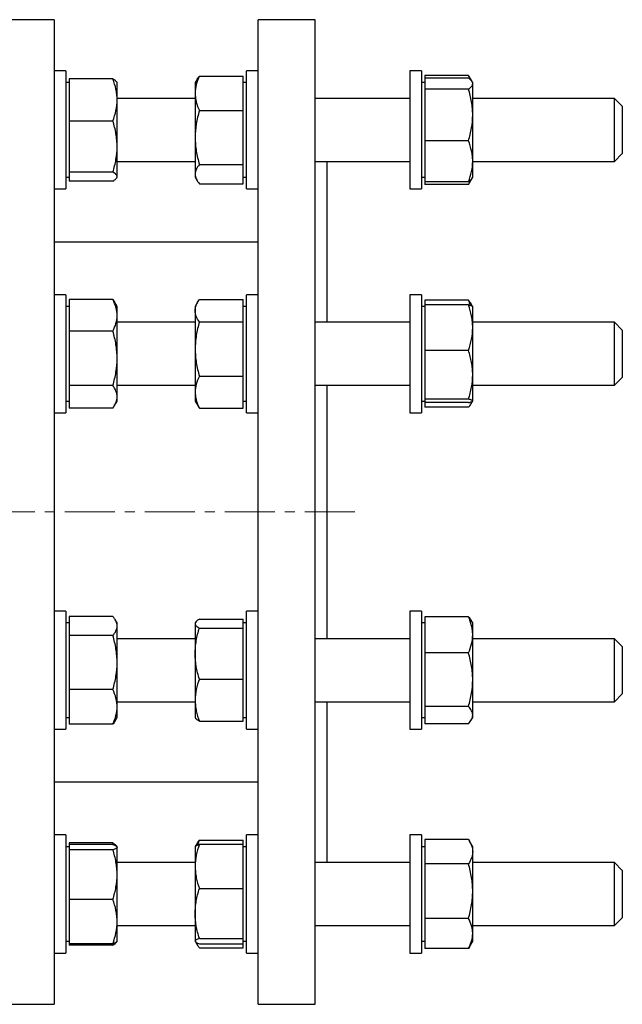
# Model space of a CAD drawing. Header units: millimetres. Extents: x 51 to 760, y 48 to 754.
# Tile 5 of 5: x 607 to 760, y 496 to 746. Entities that reach past the tile are written whole.
import ezdxf

# ---------------------------------------------------------------- set-up
doc = ezdxf.new("R2010")
doc.units = ezdxf.units.MM
doc.linetypes.add('CENTERX2', pattern=[20.32, 12.7, -2.54, 2.54, -2.54])
doc.layers.add('FORMAT', color=7, linetype='Continuous')

msp = doc.modelspace()

# ---------------------------------------------------------------- linework, layer by layer
at = {"color": 7, "linetype": 'Continuous', "lineweight": 25}
for p, q in [((615.48, 745.59), (603.48, 745.59)), ((615.48, 745.59), (615.48, 495.59)), ((681.81, 745.59), (667.31, 745.59)), ((667.31, 620.59), (667.31, 745.59)), ((681.81, 620.59), (681.81, 745.59)), ((618.48, 732.6), (615.48, 732.6)), ((618.48, 732.6), (618.48, 702.6)), ((667.31, 732.6), (664.31, 732.6)), ((664.31, 728.2), (664.31, 732.6)), ((708.81, 732.6), (705.81, 732.6)), ((705.81, 732.6), (705.81, 702.6)), ((708.81, 732.6), (708.81, 702.6)), ((619.28, 730.56), (619.28, 725.21)), ((630.4, 730.56), (619.28, 730.56)), ((651.79, 730.43), (651.31, 729.6)), ((652.38, 731.27), (663.51, 731.27)), ((663.51, 726.88), (663.51, 731.27)), ((709.61, 731.43), (709.61, 730.74)), ((720.73, 731.43), (709.61, 731.43)), ((709.61, 730.74), (709.61, 729.35)), ((720.73, 730.74), (709.61, 730.74)), ((721.65, 729.86), (720.99, 731.01)), ((619.28, 729.6), (618.48, 729.6)), ((631.48, 729.6), (631.38, 729.76)), ((631.48, 725.21), (631.48, 729.6)), ((651.31, 729.6), (651.31, 726.88)), ((664.31, 729.6), (663.51, 729.6)), ((664.31, 702.6), (664.31, 728.2)), ((709.61, 729.6), (708.81, 729.6)), ((709.61, 729.35), (709.61, 727.97)), ((709.61, 727.97), (709.61, 721.4)), ((720.73, 727.97), (709.61, 727.97)), ((721.81, 729.6), (721.66, 729.84)), ((721.81, 729.35), (721.81, 729.6)), ((721.81, 721.4), (721.81, 729.35)), ((619.28, 725.21), (619.28, 719.85)), ((651.31, 725.6), (631.48, 725.6)), ((631.48, 713.37), (631.48, 725.21)), ((651.31, 726.88), (651.31, 715.66)), ((663.51, 722.49), (663.51, 726.88)), ((705.81, 725.6), (681.81, 725.6)), ((757.81, 725.6), (721.81, 725.6)), ((759.81, 723.6), (757.81, 725.6)), ((757.81, 709.6), (757.81, 725.6)), ((759.81, 723.6), (759.81, 711.6)), ((652.38, 722.49), (663.51, 722.49)), ((663.51, 715.66), (663.51, 722.49)), ((709.61, 721.4), (709.61, 714.83)), ((721.81, 709.64), (721.81, 721.4)), ((619.28, 719.85), (619.28, 713.37)), ((630.4, 719.85), (619.28, 719.85)), ((651.31, 715.66), (651.31, 706.37)), ((663.51, 708.82), (663.51, 715.66)), ((619.28, 713.37), (619.28, 706.88)), ((631.48, 705.76), (631.48, 713.37)), ((709.61, 714.83), (709.61, 709.64)), ((720.73, 714.83), (709.61, 714.83)), ((757.81, 709.6), (759.81, 711.6)), ((631.48, 709.6), (651.31, 709.6)), ((652.38, 708.82), (663.51, 708.82)), ((663.51, 706.37), (663.51, 708.82)), ((681.81, 709.6), (705.81, 709.6)), ((684.81, 668.77), (684.81, 709.6)), ((709.61, 709.64), (709.61, 704.46)), ((721.81, 705.6), (721.81, 709.64)), ((721.81, 709.6), (757.81, 709.6)), ((618.48, 705.6), (619.28, 705.6)), ((630.4, 706.88), (619.28, 706.88)), ((619.28, 706.88), (619.28, 705.76)), ((619.28, 705.76), (619.28, 704.63)), ((631.38, 705.43), (631.48, 705.6)), ((631.48, 705.6), (631.48, 705.76)), ((651.31, 706.37), (651.31, 705.6)), ((651.31, 705.6), (651.79, 704.77)), ((663.51, 703.92), (663.51, 706.37)), ((663.51, 705.6), (664.31, 705.6)), ((708.81, 705.6), (709.61, 705.6)), ((720.99, 704.19), (721.66, 705.35)), ((721.66, 705.35), (721.81, 705.6)), ((615.48, 702.6), (618.48, 702.6)), ((630.4, 704.63), (619.28, 704.63)), ((652.38, 703.92), (663.51, 703.92)), ((664.31, 702.6), (667.31, 702.6)), ((705.81, 702.6), (708.81, 702.6)), ((720.73, 704.46), (709.61, 704.46)), ((709.61, 704.46), (709.61, 703.76)), ((720.73, 703.76), (709.61, 703.76)), ((667.31, 689.09), (615.48, 689.09)), ((618.48, 675.77), (615.48, 675.77)), ((618.48, 675.77), (618.48, 672.74)), ((667.31, 675.77), (664.31, 675.77)), ((664.31, 660.77), (664.31, 675.77)), ((708.81, 675.77), (705.81, 675.77)), ((705.81, 675.77), (705.81, 645.77)), ((708.81, 675.77), (708.81, 645.77)), ((619.28, 672.77), (618.48, 672.77)), ((618.48, 672.74), (618.48, 645.77)), ((619.28, 674.56), (619.28, 670.52)), ((630.4, 674.56), (619.28, 674.56)), ((631.48, 672.77), (630.8, 673.95)), ((631.48, 670.52), (631.48, 672.77)), ((651.98, 673.94), (651.31, 672.77)), ((651.31, 672.77), (651.31, 671.71)), ((652.38, 674.56), (663.51, 674.56)), ((663.51, 671.71), (663.51, 674.56)), ((664.31, 672.77), (663.51, 672.77)), ((709.61, 672.77), (708.81, 672.77)), ((709.61, 674.35), (709.61, 673.17)), ((720.73, 674.35), (709.61, 674.35)), ((709.61, 673.17), (709.61, 667.39)), ((720.73, 673.17), (709.61, 673.17)), ((721.79, 672.8), (721.43, 673.43)), ((721.81, 672.77), (721.79, 672.8)), ((721.81, 667.39), (721.81, 672.77)), ((619.28, 670.52), (619.28, 666.49)), ((631.48, 659.59), (631.48, 670.52)), ((651.31, 671.71), (651.31, 661.96)), ((663.51, 668.86), (663.51, 671.71)), ((651.31, 668.77), (631.48, 668.77)), ((652.38, 668.86), (663.51, 668.86)), ((663.51, 661.96), (663.51, 668.86)), ((705.81, 668.77), (681.81, 668.77)), ((757.81, 668.77), (721.81, 668.77)), ((759.81, 666.77), (757.81, 668.77)), ((757.81, 652.77), (757.81, 668.77)), ((619.28, 666.49), (619.28, 659.59)), ((630.4, 666.49), (619.28, 666.49)), ((709.61, 667.39), (709.61, 661.62)), ((721.81, 655.42), (721.81, 667.39)), ((759.81, 666.77), (759.81, 654.77)), ((651.31, 661.96), (651.31, 651.02)), ((663.51, 655.07), (663.51, 661.96)), ((664.31, 645.77), (664.31, 660.77)), ((720.73, 661.62), (709.61, 661.62)), ((709.61, 661.62), (709.61, 655.42)), ((619.28, 659.59), (619.28, 652.7)), ((631.48, 649.84), (631.48, 659.59)), ((652.38, 655.07), (663.51, 655.07)), ((663.51, 651.02), (663.51, 655.07)), ((709.61, 655.42), (709.61, 649.22)), ((721.81, 648.79), (721.81, 655.42)), ((630.4, 652.7), (619.28, 652.7)), ((619.28, 652.7), (619.28, 649.84)), ((631.48, 652.77), (651.31, 652.77)), ((681.81, 652.77), (705.81, 652.77)), ((684.81, 620.59), (684.81, 652.77)), ((721.81, 652.77), (757.81, 652.77)), ((757.81, 652.77), (759.81, 654.77)), ((651.31, 651.02), (651.31, 648.77)), ((663.51, 646.98), (663.51, 651.02)), ((618.48, 648.77), (619.28, 648.77)), ((619.28, 649.84), (619.28, 646.98)), ((630.8, 647.59), (631.48, 648.77)), ((631.48, 648.77), (631.48, 649.84)), ((651.31, 648.77), (651.98, 647.6)), ((663.51, 648.77), (664.31, 648.77)), ((708.81, 648.77), (709.61, 648.77)), ((720.73, 649.22), (709.61, 649.22)), ((709.61, 649.22), (709.61, 648.79)), ((709.61, 648.79), (709.61, 648.37)), ((720.73, 648.37), (709.61, 648.37)), ((709.61, 648.37), (709.61, 647.19)), ((721.43, 648.11), (721.78, 648.73)), ((721.79, 648.74), (721.81, 648.77)), ((721.81, 648.77), (721.81, 648.79)), ((615.48, 645.77), (618.48, 645.77)), ((630.4, 646.98), (619.28, 646.98)), ((652.38, 646.98), (663.51, 646.98)), ((664.31, 645.77), (667.31, 645.77)), ((705.81, 645.77), (708.81, 645.77)), ((720.73, 647.19), (709.61, 647.19)), ((667.31, 495.59), (667.31, 620.59)), ((681.81, 495.59), (681.81, 620.59)), ((684.81, 588.41), (684.81, 620.59)), ((618.48, 595.41), (615.48, 595.41)), ((618.48, 595.41), (618.48, 582.47)), ((667.31, 595.41), (664.31, 595.41)), ((664.31, 569.8), (664.31, 595.41)), ((708.81, 595.41), (705.81, 595.41)), ((705.81, 595.41), (705.81, 565.41)), ((708.81, 595.41), (708.81, 565.41)), ((619.28, 594.08), (619.28, 591.64)), ((630.4, 594.08), (619.28, 594.08)), ((631.48, 592.41), (631, 593.23)), ((651.4, 592.57), (651.31, 592.41)), ((652.38, 593.37), (663.51, 593.37)), ((663.51, 592.25), (663.51, 593.37)), ((709.61, 593.98), (709.61, 589.39)), ((720.73, 593.98), (709.61, 593.98)), ((721.81, 592.41), (721.43, 593.06)), ((619.28, 592.41), (618.48, 592.41)), ((619.28, 591.64), (619.28, 589.19)), ((631.48, 591.64), (631.48, 592.41)), ((631.48, 582.36), (631.48, 591.64)), ((651.31, 592.41), (651.31, 592.25)), ((651.31, 592.25), (651.31, 584.65)), ((652.38, 591.13), (663.51, 591.13)), ((664.31, 592.41), (663.51, 592.41)), ((663.51, 591.13), (663.51, 592.25)), ((663.51, 584.65), (663.51, 591.13)), ((709.61, 592.41), (708.81, 592.41)), ((721.81, 589.39), (721.81, 592.41)), ((619.28, 589.19), (619.28, 582.36)), ((630.4, 589.19), (619.28, 589.19)), ((651.31, 588.41), (631.48, 588.41)), ((705.81, 588.41), (681.81, 588.41)), ((709.61, 589.39), (709.61, 584.8)), ((721.81, 578.01), (721.81, 589.39)), ((757.81, 588.41), (721.81, 588.41)), ((759.81, 586.41), (757.81, 588.41)), ((757.81, 586.93), (757.81, 588.41)), ((757.81, 572.41), (757.81, 586.93)), ((759.81, 586.41), (759.81, 585.3)), ((759.81, 585.3), (759.81, 574.41)), ((651.31, 584.65), (651.31, 572.81)), ((663.51, 578.17), (663.51, 584.65)), ((709.61, 584.8), (709.61, 578.01)), ((720.73, 584.8), (709.61, 584.8)), ((618.48, 582.47), (618.48, 565.41)), ((619.28, 582.36), (619.28, 575.52)), ((631.48, 571.13), (631.48, 582.36)), ((652.38, 578.17), (663.51, 578.17)), ((663.51, 572.81), (663.51, 578.17)), ((709.61, 578.01), (709.61, 571.23)), ((721.81, 569.03), (721.81, 578.01)), ((630.4, 575.52), (619.28, 575.52)), ((619.28, 575.52), (619.28, 571.13)), ((651.31, 572.81), (651.31, 568.41)), ((663.51, 567.44), (663.51, 572.81)), ((757.81, 572.41), (759.81, 574.41)), ((619.28, 571.13), (619.28, 566.73)), ((631.48, 572.41), (651.31, 572.41)), ((631.48, 568.41), (631.48, 571.13)), ((681.81, 572.41), (705.81, 572.41)), ((684.81, 531.58), (684.81, 572.41)), ((720.73, 571.23), (709.61, 571.23)), ((709.61, 571.23), (709.61, 569.03)), ((721.81, 572.41), (757.81, 572.41)), ((618.48, 568.41), (619.28, 568.41)), ((631, 567.58), (631.48, 568.41)), ((651.31, 568.41), (651.4, 568.24)), ((663.51, 568.41), (664.31, 568.41)), ((664.31, 565.41), (664.31, 569.8)), ((708.81, 568.41), (709.61, 568.41)), ((709.61, 569.03), (709.61, 566.83)), ((721.43, 567.75), (721.81, 568.41)), ((721.81, 568.41), (721.81, 569.03)), ((615.48, 565.41), (618.48, 565.41)), ((630.4, 566.73), (619.28, 566.73)), ((652.38, 567.44), (663.51, 567.44)), ((664.31, 565.41), (667.31, 565.41)), ((705.81, 565.41), (708.81, 565.41)), ((720.73, 566.83), (709.61, 566.83)), ((615.48, 552.09), (667.31, 552.09)), ((618.48, 538.58), (615.48, 538.58)), ((618.48, 538.58), (618.48, 514.54)), ((667.31, 538.58), (664.31, 538.58)), ((664.31, 508.58), (664.31, 538.58)), ((708.81, 538.58), (705.81, 538.58)), ((705.81, 538.58), (705.81, 508.58)), ((708.81, 538.58), (708.81, 508.58)), ((619.28, 535.58), (618.48, 535.58)), ((619.28, 536.55), (619.28, 536.2)), ((630.4, 536.55), (619.28, 536.55)), ((619.28, 536.2), (619.28, 535.52)), ((630.4, 536.2), (619.28, 536.2)), ((619.28, 535.52), (619.28, 534.84)), ((630.54, 536.15), (630.4, 536.55)), ((631.44, 535.65), (631.38, 535.75)), ((631.48, 535.58), (631.44, 535.64)), ((631.48, 535.52), (631.48, 535.58)), ((631.48, 528.53), (631.48, 535.52)), ((651.34, 535.64), (651.31, 535.58)), ((651.31, 535.58), (651.31, 530.58)), ((651.79, 536.41), (651.34, 535.64)), ((652.38, 537.25), (663.51, 537.25)), ((652.38, 536.21), (663.51, 536.21)), ((663.51, 536.21), (663.51, 537.25)), ((663.51, 530.58), (663.51, 536.21)), ((664.31, 535.58), (663.51, 535.58)), ((709.61, 535.58), (708.81, 535.58)), ((709.61, 537.41), (709.61, 534.32)), ((720.73, 537.41), (709.61, 537.41)), ((721.81, 535.58), (720.99, 536.99)), ((721.81, 534.32), (721.81, 535.58)), ((619.28, 534.84), (619.28, 528.53)), ((630.4, 534.84), (619.28, 534.84)), ((709.61, 534.32), (709.61, 531.23)), ((721.81, 524.31), (721.81, 534.32)), ((651.31, 531.58), (631.48, 531.58)), ((651.31, 530.58), (651.31, 518.64)), ((663.51, 524.96), (663.51, 530.58)), ((705.81, 531.58), (681.81, 531.58)), ((709.61, 531.23), (709.61, 524.31)), ((720.73, 531.23), (709.61, 531.23)), ((757.81, 531.58), (721.81, 531.58)), ((759.81, 529.58), (757.81, 531.58)), ((757.81, 524.92), (757.81, 531.58)), ((619.28, 528.53), (619.28, 522.22)), ((631.48, 516.59), (631.48, 528.53)), ((759.81, 529.58), (759.81, 524.58)), ((652.38, 524.96), (663.51, 524.96)), ((663.51, 518.64), (663.51, 524.96)), ((709.61, 524.31), (709.61, 517.4)), ((721.81, 513.57), (721.81, 524.31)), ((757.81, 515.58), (757.81, 524.92)), ((759.81, 524.58), (759.81, 517.58)), ((630.4, 522.22), (619.28, 522.22)), ((619.28, 522.22), (619.28, 516.59)), ((651.31, 518.64), (651.31, 511.64)), ((663.51, 512.33), (663.51, 518.64)), ((757.81, 515.58), (759.81, 517.58)), ((619.28, 516.59), (619.28, 510.96)), ((631.48, 511.58), (631.48, 516.59)), ((631.48, 515.58), (651.31, 515.58)), ((681.81, 515.58), (705.81, 515.58)), ((720.73, 517.4), (709.61, 517.4)), ((709.61, 517.4), (709.61, 513.57)), ((721.81, 515.58), (757.81, 515.58)), ((618.48, 514.54), (618.48, 508.58)), ((709.61, 513.57), (709.61, 509.75)), ((721.81, 511.58), (721.81, 513.57)), ((618.48, 511.58), (619.28, 511.58)), ((630.4, 510.96), (619.28, 510.96)), ((619.28, 510.96), (619.28, 510.61)), ((630.4, 510.61), (619.28, 510.61)), ((631.38, 511.42), (631.44, 511.52)), ((631.44, 511.52), (631.48, 511.58)), ((651.31, 511.64), (651.31, 511.58)), ((651.31, 511.58), (651.34, 511.52)), ((651.35, 511.5), (651.79, 510.75)), ((652.38, 512.33), (663.51, 512.33)), ((652.38, 510.95), (663.51, 510.95)), ((663.51, 511.64), (663.51, 512.33)), ((663.51, 510.95), (663.51, 511.64)), ((663.51, 511.58), (664.31, 511.58)), ((663.51, 509.91), (663.51, 510.95)), ((708.81, 511.58), (709.61, 511.58)), ((720.99, 510.17), (720.73, 509.75)), ((720.99, 510.17), (721.81, 511.58)), ((615.48, 508.58), (618.48, 508.58)), ((652.38, 509.91), (663.51, 509.91)), ((664.31, 508.58), (667.31, 508.58)), ((705.81, 508.58), (708.81, 508.58)), ((720.73, 509.75), (709.61, 509.75)), ((603.48, 495.59), (615.48, 495.59)), ((667.31, 495.59), (681.81, 495.59))]:
    msp.add_line(p, q, dxfattribs=at)
for points, knots in [([(631.48, 725.21), (631.48, 725.66), (631.45, 726.11), (631.35, 727.03), (631.28, 727.48), (631, 728.82), (630.73, 729.7), (630.4, 730.56)], [0, 0, 0, 0, 0.25, 0.25, 0.5, 0.5, 1, 1, 1, 1]), ([(630.4, 730.56), (630.51, 730.5), (630.72, 730.38), (630.98, 730.2), (631.19, 730.01), (631.32, 729.86), (631.37, 729.78), (631.38, 729.76)], [0, 0, 0, 0, 0.229917, 0.459898, 0.68976, 0.923963, 1, 1, 1, 1]), ([(652.38, 731.27), (652.05, 730.55), (651.78, 729.83), (651.41, 728.37), (651.31, 727.63), (651.31, 726.88)], [0, 0, 0, 0, 0.5, 0.5, 1, 1, 1, 1]), ([(651.79, 730.42), (651.83, 730.5), (651.93, 730.68), (652.13, 730.96), (652.3, 731.17), (652.38, 731.27)], [0, 0, 0, 0, 0.2664, 0.63305, 1, 1, 1, 1]), ([(721.4, 730.18), (721.39, 730.22), (721.3, 730.45), (721.08, 730.87), (720.85, 731.24), (720.73, 731.43)], [0, 0, 0, 0, 0.100977, 0.550468, 1, 1, 1, 1]), ([(721.81, 729.35), (721.81, 729.47), (721.78, 729.59), (721.68, 729.82), (721.61, 729.94), (721.33, 730.28), (721.06, 730.51), (720.73, 730.74)], [0, 0, 0, 0, 0.25, 0.25, 0.5, 0.5, 1, 1, 1, 1]), ([(720.73, 727.97), (721.06, 728.2), (721.33, 728.43), (721.7, 728.89), (721.81, 729.12), (721.81, 729.35)], [0, 0, 0, 0, 0.5, 0.5, 1, 1, 1, 1]), ([(721.81, 721.4), (721.81, 721.96), (721.78, 722.52), (721.68, 723.63), (721.61, 724.19), (721.33, 725.84), (721.06, 726.91), (720.73, 727.97)], [0, 0, 0, 0, 0.25, 0.25, 0.5, 0.5, 1, 1, 1, 1]), ([(630.4, 719.85), (630.73, 720.72), (631, 721.61), (631.38, 723.4), (631.48, 724.3), (631.48, 725.21)], [0, 0, 0, 0, 0.5, 0.5, 1, 1, 1, 1]), ([(651.31, 726.88), (651.31, 726.51), (651.33, 726.13), (651.43, 725.39), (651.5, 725.03), (651.78, 723.93), (652.05, 723.21), (652.38, 722.49)], [0, 0, 0, 0, 0.25, 0.25, 0.5, 0.5, 1, 1, 1, 1]), ([(652.38, 722.49), (652.05, 721.37), (651.78, 720.25), (651.41, 717.97), (651.31, 716.82), (651.31, 715.66)], [0, 0, 0, 0, 0.5, 0.5, 1, 1, 1, 1]), ([(720.73, 714.83), (721.06, 715.9), (721.33, 717), (721.71, 719.19), (721.81, 720.29), (721.81, 721.4)], [0, 0, 0, 0, 0.5, 0.5, 1, 1, 1, 1]), ([(631.48, 713.37), (631.48, 713.92), (631.45, 714.47), (631.35, 715.56), (631.28, 716.11), (631, 717.73), (630.73, 718.79), (630.4, 719.85)], [0, 0, 0, 0, 0.25, 0.25, 0.5, 0.5, 1, 1, 1, 1]), ([(651.31, 715.66), (651.31, 715.08), (651.33, 714.49), (651.43, 713.34), (651.5, 712.77), (651.78, 711.06), (652.05, 709.93), (652.38, 708.82)], [0, 0, 0, 0, 0.25, 0.25, 0.5, 0.5, 1, 1, 1, 1]), ([(630.4, 706.88), (630.73, 707.94), (631, 709.01), (631.37, 711.17), (631.48, 712.26), (631.48, 713.37)], [0, 0, 0, 0, 0.5, 0.5, 1, 1, 1, 1]), ([(721.81, 709.64), (721.81, 710.09), (721.78, 710.53), (721.68, 711.4), (721.61, 711.84), (721.33, 713.13), (721.06, 713.99), (720.73, 714.83)], [0, 0, 0, 0, 0.25, 0.25, 0.5, 0.5, 1, 1, 1, 1]), ([(652.38, 708.82), (652.05, 708.42), (651.78, 708.01), (651.41, 707.19), (651.31, 706.78), (651.31, 706.37)], [0, 0, 0, 0, 0.5, 0.5, 1, 1, 1, 1]), ([(720.73, 704.46), (721.06, 705.3), (721.33, 706.16), (721.7, 707.89), (721.81, 708.76), (721.81, 709.64)], [0, 0, 0, 0, 0.5, 0.5, 1, 1, 1, 1]), ([(631.48, 705.76), (631.48, 705.85), (631.45, 705.95), (631.35, 706.14), (631.28, 706.23), (631, 706.51), (630.73, 706.7), (630.4, 706.88)], [0, 0, 0, 0, 0.25, 0.25, 0.5, 0.5, 1, 1, 1, 1]), ([(630.4, 704.63), (630.73, 704.81), (631, 705), (631.37, 705.37), (631.48, 705.56), (631.48, 705.76)], [0, 0, 0, 0, 0.5, 0.5, 1, 1, 1, 1]), ([(651.31, 706.37), (651.31, 706.16), (651.33, 705.96), (651.43, 705.54), (651.5, 705.33), (651.79, 704.72), (652.05, 704.32), (652.38, 703.92)], [0, 0, 0, 0, 0.25, 0.25, 0.5, 0.5, 1, 1, 1, 1]), ([(721.66, 705.35), (721.65, 705.34), (721.61, 705.25), (721.49, 705.09), (721.28, 704.88), (721.03, 704.67), (720.83, 704.53), (720.73, 704.46)], [0, 0, 0, 0, 0.045203, 0.280672, 0.520396, 0.760228, 1, 1, 1, 1]), ([(720.73, 703.76), (720.84, 703.97), (721.02, 704.33), (721.17, 704.69), (721.23, 704.84)], [0, 0, 0, 0, 0.576146, 1, 1, 1, 1]), ([(720.99, 704.19), (720.99, 704.18), (720.91, 704.03), (720.82, 703.89), (720.73, 703.76)], [0, 0, 0, 0, 0.077457, 1, 1, 1, 1]), ([(631.48, 670.52), (631.48, 670.87), (631.45, 671.21), (631.35, 671.89), (631.28, 672.23), (631, 673.24), (630.73, 673.9), (630.4, 674.56)], [0, 0, 0, 0, 0.25, 0.25, 0.5, 0.5, 1, 1, 1, 1]), ([(630.4, 674.56), (630.51, 674.41), (630.65, 674.2), (630.77, 673.99), (630.79, 673.94)], [0, 0, 0, 0, 0.752368, 1, 1, 1, 1]), ([(651.31, 671.71), (651.31, 671.95), (651.33, 672.19), (651.43, 672.67), (651.5, 672.92), (651.79, 673.63), (652.05, 674.1), (652.38, 674.56)], [0, 0, 0, 0, 0.25, 0.25, 0.5, 0.5, 1, 1, 1, 1]), ([(721.23, 673.05), (721.17, 673.25), (721.02, 673.68), (720.83, 674.11), (720.73, 674.35)], [0, 0, 0, 0, 0.455753, 1, 1, 1, 1]), ([(720.73, 674.35), (720.82, 674.26), (720.98, 674.07), (721.22, 673.76), (721.35, 673.55), (721.43, 673.42)], [0, 0, 0, 0, 0.301954, 0.604137, 1, 1, 1, 1]), ([(721.81, 667.39), (721.81, 667.88), (721.78, 668.38), (721.68, 669.35), (721.61, 669.83), (721.33, 671.28), (721.06, 672.23), (720.73, 673.17)], [0, 0, 0, 0, 0.25, 0.25, 0.5, 0.5, 1, 1, 1, 1]), ([(720.73, 673.17), (720.84, 673.15), (721.05, 673.1), (721.31, 673.03), (721.52, 672.96), (721.68, 672.89), (721.77, 672.83), (721.78, 672.8), (721.79, 672.79)], [0, 0, 0, 0, 0.184387, 0.368826, 0.553169, 0.740993, 0.928937, 1, 1, 1, 1]), ([(630.4, 666.49), (630.73, 667.15), (631, 667.81), (631.37, 669.16), (631.48, 669.84), (631.48, 670.52)], [0, 0, 0, 0, 0.5, 0.5, 1, 1, 1, 1]), ([(652.38, 668.86), (652.05, 669.32), (651.78, 669.79), (651.41, 670.75), (651.31, 671.22), (651.31, 671.71)], [0, 0, 0, 0, 0.5, 0.5, 1, 1, 1, 1]), ([(652.38, 668.86), (652.05, 667.73), (651.78, 666.59), (651.41, 664.3), (651.31, 663.14), (651.31, 661.96)], [0, 0, 0, 0, 0.5, 0.5, 1, 1, 1, 1]), ([(631.48, 659.59), (631.48, 660.17), (631.45, 660.76), (631.35, 661.93), (631.28, 662.51), (631, 664.24), (630.73, 665.37), (630.4, 666.49)], [0, 0, 0, 0, 0.25, 0.25, 0.5, 0.5, 1, 1, 1, 1]), ([(720.73, 661.62), (721.06, 662.56), (721.33, 663.51), (721.7, 665.44), (721.81, 666.41), (721.81, 667.39)], [0, 0, 0, 0, 0.5, 0.5, 1, 1, 1, 1]), ([(651.31, 661.96), (651.31, 661.38), (651.33, 660.79), (651.43, 659.63), (651.5, 659.05), (651.78, 657.33), (652.05, 656.19), (652.38, 655.07)], [0, 0, 0, 0, 0.25, 0.25, 0.5, 0.5, 1, 1, 1, 1]), ([(721.81, 655.42), (721.81, 655.94), (721.78, 656.47), (721.68, 657.52), (721.61, 658.05), (721.33, 659.6), (721.06, 660.61), (720.73, 661.62)], [0, 0, 0, 0, 0.25, 0.25, 0.5, 0.5, 1, 1, 1, 1]), ([(630.4, 652.7), (630.73, 653.82), (631, 654.97), (631.38, 657.27), (631.48, 658.43), (631.48, 659.59)], [0, 0, 0, 0, 0.5, 0.5, 1, 1, 1, 1]), ([(652.38, 655.07), (652.05, 654.41), (651.78, 653.74), (651.41, 652.39), (651.31, 651.71), (651.31, 651.02)], [0, 0, 0, 0, 0.5, 0.5, 1, 1, 1, 1]), ([(720.73, 649.22), (721.06, 650.22), (721.33, 651.26), (721.71, 653.33), (721.81, 654.37), (721.81, 655.42)], [0, 0, 0, 0, 0.5, 0.5, 1, 1, 1, 1]), ([(631.48, 649.84), (631.48, 650.08), (631.45, 650.32), (631.35, 650.81), (631.28, 651.05), (631, 651.76), (630.73, 652.23), (630.4, 652.7)], [0, 0, 0, 0, 0.25, 0.25, 0.5, 0.5, 1, 1, 1, 1]), ([(651.31, 651.02), (651.31, 650.68), (651.33, 650.34), (651.43, 649.66), (651.5, 649.32), (651.78, 648.31), (652.05, 647.64), (652.38, 646.98)], [0, 0, 0, 0, 0.25, 0.25, 0.5, 0.5, 1, 1, 1, 1]), ([(630.4, 646.98), (630.73, 647.45), (631, 647.92), (631.37, 648.87), (631.48, 649.35), (631.48, 649.84)], [0, 0, 0, 0, 0.5, 0.5, 1, 1, 1, 1]), ([(652.38, 646.98), (652.3, 647.1), (652.15, 647.31), (652.03, 647.52), (651.98, 647.6)], [0, 0, 0, 0, 0.579408, 1, 1, 1, 1]), ([(721.81, 648.79), (721.81, 648.83), (721.78, 648.86), (721.68, 648.94), (721.61, 648.97), (721.33, 649.08), (721.06, 649.15), (720.73, 649.22)], [0, 0, 0, 0, 0.25, 0.25, 0.5, 0.5, 1, 1, 1, 1]), ([(720.73, 648.37), (721.06, 648.44), (721.33, 648.51), (721.7, 648.65), (721.81, 648.72), (721.81, 648.79)], [0, 0, 0, 0, 0.5, 0.5, 1, 1, 1, 1]), ([(720.73, 647.19), (720.85, 647.32), (721.08, 647.58), (721.36, 647.98), (721.56, 648.34), (721.64, 648.56), (721.67, 648.64)], [0, 0, 0, 0, 0.273734, 0.5474443, 0.8235425, 1, 1, 1, 1]), ([(631.48, 591.64), (631.48, 591.84), (631.45, 592.05), (631.35, 592.46), (631.28, 592.67), (631, 593.28), (630.73, 593.68), (630.4, 594.08)], [0, 0, 0, 0, 0.25, 0.25, 0.5, 0.5, 1, 1, 1, 1]), ([(652.38, 593.37), (652.05, 593.19), (651.78, 593), (651.41, 592.63), (651.31, 592.44), (651.31, 592.25)], [0, 0, 0, 0, 0.5, 0.5, 1, 1, 1, 1]), ([(721.81, 589.39), (721.81, 589.78), (721.78, 590.18), (721.68, 590.95), (721.61, 591.33), (721.33, 592.48), (721.06, 593.24), (720.73, 593.98)], [0, 0, 0, 0, 0.25, 0.25, 0.5, 0.5, 1, 1, 1, 1]), ([(720.73, 593.98), (720.85, 593.85), (721.07, 593.59), (721.3, 593.28), (721.4, 593.11), (721.42, 593.06)], [0, 0, 0, 0, 0.427955, 0.855872, 1, 1, 1, 1]), ([(630.4, 589.19), (630.73, 589.59), (631, 590), (631.37, 590.81), (631.48, 591.22), (631.48, 591.64)], [0, 0, 0, 0, 0.5, 0.5, 1, 1, 1, 1]), ([(651.31, 592.25), (651.31, 592.15), (651.33, 592.06), (651.43, 591.87), (651.5, 591.78), (651.78, 591.5), (652.05, 591.31), (652.38, 591.13)], [0, 0, 0, 0, 0.25, 0.25, 0.5, 0.5, 1, 1, 1, 1]), ([(651.31, 584.65), (651.31, 585.2), (651.33, 585.75), (651.43, 586.85), (651.5, 587.4), (651.79, 589.02), (652.05, 590.08), (652.38, 591.13)], [0, 0, 0, 0, 0.25, 0.25, 0.5, 0.5, 1, 1, 1, 1]), ([(631.48, 582.36), (631.48, 582.94), (631.45, 583.52), (631.35, 584.67), (631.28, 585.25), (631, 586.95), (630.73, 588.08), (630.4, 589.19)], [0, 0, 0, 0, 0.25, 0.25, 0.5, 0.5, 1, 1, 1, 1]), ([(720.73, 584.8), (721.06, 585.55), (721.33, 586.31), (721.7, 587.84), (721.81, 588.61), (721.81, 589.39)], [0, 0, 0, 0, 0.5, 0.5, 1, 1, 1, 1]), ([(652.38, 578.17), (652.05, 579.22), (651.78, 580.3), (651.41, 582.46), (651.31, 583.55), (651.31, 584.65)], [0, 0, 0, 0, 0.5, 0.5, 1, 1, 1, 1]), ([(721.81, 578.01), (721.81, 578.59), (721.78, 579.17), (721.68, 580.31), (721.61, 580.88), (721.33, 582.58), (721.06, 583.7), (720.73, 584.8)], [0, 0, 0, 0, 0.25, 0.25, 0.5, 0.5, 1, 1, 1, 1]), ([(630.4, 575.52), (630.73, 576.64), (631, 577.77), (631.37, 580.04), (631.48, 581.19), (631.48, 582.36)], [0, 0, 0, 0, 0.5, 0.5, 1, 1, 1, 1]), ([(652.38, 578.17), (652.05, 577.29), (651.78, 576.41), (651.41, 574.62), (651.31, 573.72), (651.31, 572.81)], [0, 0, 0, 0, 0.5, 0.5, 1, 1, 1, 1]), ([(720.73, 571.23), (721.06, 572.34), (721.33, 573.45), (721.7, 575.72), (721.81, 576.86), (721.81, 578.01)], [0, 0, 0, 0, 0.5, 0.5, 1, 1, 1, 1]), ([(631.48, 571.13), (631.48, 571.5), (631.45, 571.87), (631.35, 572.62), (631.28, 572.99), (631, 574.09), (630.73, 574.81), (630.4, 575.52)], [0, 0, 0, 0, 0.25, 0.25, 0.5, 0.5, 1, 1, 1, 1]), ([(651.31, 572.81), (651.31, 572.35), (651.33, 571.89), (651.43, 570.99), (651.5, 570.54), (651.78, 569.2), (652.05, 568.32), (652.38, 567.44)], [0, 0, 0, 0, 0.25, 0.25, 0.5, 0.5, 1, 1, 1, 1]), ([(630.4, 566.73), (630.73, 567.45), (631, 568.18), (631.38, 569.65), (631.48, 570.39), (631.48, 571.13)], [0, 0, 0, 0, 0.5, 0.5, 1, 1, 1, 1]), ([(721.81, 569.03), (721.81, 569.21), (721.78, 569.4), (721.68, 569.77), (721.61, 569.96), (721.33, 570.51), (721.06, 570.87), (720.73, 571.23)], [0, 0, 0, 0, 0.25, 0.25, 0.5, 0.5, 1, 1, 1, 1]), ([(631, 567.58), (630.98, 567.55), (630.89, 567.39), (630.7, 567.11), (630.5, 566.86), (630.4, 566.73)], [0, 0, 0, 0, 0.113473, 0.556792, 1, 1, 1, 1]), ([(652.38, 567.44), (652.27, 567.5), (652.07, 567.63), (651.81, 567.81), (651.59, 567.99), (651.46, 568.14), (651.42, 568.22), (651.41, 568.25)], [0, 0, 0, 0, 0.229304, 0.458673, 0.687922, 0.921501, 1, 1, 1, 1]), ([(720.73, 566.83), (721.06, 567.19), (721.33, 567.55), (721.71, 568.29), (721.81, 568.66), (721.81, 569.03)], [0, 0, 0, 0, 0.5, 0.5, 1, 1, 1, 1]), ([(630.4, 536.55), (630.51, 536.49), (630.72, 536.37), (630.98, 536.18), (631.19, 535.99), (631.32, 535.85), (631.37, 535.76), (631.38, 535.74)], [0, 0, 0, 0, 0.229917, 0.459898, 0.68976, 0.923963, 1, 1, 1, 1]), ([(630.4, 536.2), (630.73, 536.09), (631, 535.98), (631.38, 535.75), (631.48, 535.64), (631.48, 535.52)], [0, 0, 0, 0, 0.5, 0.5, 1, 1, 1, 1]), ([(631.48, 535.52), (631.48, 535.47), (631.45, 535.41), (631.35, 535.29), (631.28, 535.23), (631, 535.06), (630.73, 534.95), (630.4, 534.84)], [0, 0, 0, 0, 0.25, 0.25, 0.5, 0.5, 1, 1, 1, 1]), ([(652.38, 536.21), (652.05, 535.29), (651.78, 534.36), (651.41, 532.49), (651.31, 531.54), (651.31, 530.58)], [0, 0, 0, 0, 0.5, 0.5, 1, 1, 1, 1]), ([(651.35, 535.64), (651.35, 535.65), (651.37, 535.7), (651.47, 535.78), (651.62, 535.89), (651.83, 536), (652.08, 536.1), (652.28, 536.17), (652.38, 536.21)], [0, 0, 0, 0, 0.064206, 0.249409, 0.434518, 0.622971, 0.811509, 1, 1, 1, 1]), ([(651.79, 536.41), (651.87, 536.54), (652.04, 536.83), (652.26, 537.11), (652.38, 537.25)], [0, 0, 0, 0, 0.475919, 1, 1, 1, 1]), ([(652.38, 537.25), (652.27, 537.02), (652.09, 536.61), (651.94, 536.19), (651.88, 536.02)], [0, 0, 0, 0, 0.575343, 1, 1, 1, 1]), ([(720.73, 537.41), (721.06, 536.91), (721.33, 536.39), (721.71, 535.36), (721.81, 534.84), (721.81, 534.32)], [0, 0, 0, 0, 0.5, 0.5, 1, 1, 1, 1]), ([(631.48, 528.53), (631.48, 529.07), (631.45, 529.6), (631.35, 530.67), (631.28, 531.2), (631, 532.77), (630.73, 533.81), (630.4, 534.84)], [0, 0, 0, 0, 0.25, 0.25, 0.5, 0.5, 1, 1, 1, 1]), ([(721.81, 534.32), (721.81, 534.06), (721.78, 533.8), (721.68, 533.27), (721.61, 533.01), (721.33, 532.24), (721.06, 531.73), (720.73, 531.23)], [0, 0, 0, 0, 0.25, 0.25, 0.5, 0.5, 1, 1, 1, 1]), ([(651.31, 530.58), (651.31, 530.11), (651.33, 529.63), (651.43, 528.68), (651.5, 528.21), (651.78, 526.8), (652.05, 525.87), (652.38, 524.96)], [0, 0, 0, 0, 0.25, 0.25, 0.5, 0.5, 1, 1, 1, 1]), ([(721.81, 524.31), (721.81, 524.9), (721.78, 525.49), (721.68, 526.66), (721.61, 527.24), (721.33, 528.96), (721.06, 530.1), (720.73, 531.23)], [0, 0, 0, 0, 0.25, 0.25, 0.5, 0.5, 1, 1, 1, 1]), ([(630.4, 522.22), (630.73, 523.25), (631, 524.29), (631.37, 526.39), (631.48, 527.46), (631.48, 528.53)], [0, 0, 0, 0, 0.5, 0.5, 1, 1, 1, 1]), ([(651.31, 518.64), (651.31, 519.18), (651.33, 519.71), (651.43, 520.79), (651.5, 521.32), (651.79, 522.9), (652.05, 523.94), (652.38, 524.96)], [0, 0, 0, 0, 0.25, 0.25, 0.5, 0.5, 1, 1, 1, 1]), ([(720.73, 517.4), (721.06, 518.53), (721.33, 519.67), (721.7, 521.97), (721.81, 523.14), (721.81, 524.31)], [0, 0, 0, 0, 0.5, 0.5, 1, 1, 1, 1]), ([(631.48, 516.59), (631.48, 517.07), (631.45, 517.55), (631.35, 518.5), (631.28, 518.97), (631, 520.37), (630.73, 521.3), (630.4, 522.22)], [0, 0, 0, 0, 0.25, 0.25, 0.5, 0.5, 1, 1, 1, 1]), ([(652.38, 512.33), (652.05, 513.35), (651.78, 514.41), (651.41, 516.51), (651.31, 517.57), (651.31, 518.64)], [0, 0, 0, 0, 0.5, 0.5, 1, 1, 1, 1]), ([(630.4, 510.96), (630.73, 511.88), (631, 512.81), (631.37, 514.68), (631.48, 515.63), (631.48, 516.59)], [0, 0, 0, 0, 0.5, 0.5, 1, 1, 1, 1]), ([(721.81, 513.57), (721.81, 513.9), (721.78, 514.23), (721.68, 514.87), (721.61, 515.19), (721.33, 516.15), (721.06, 516.77), (720.73, 517.4)], [0, 0, 0, 0, 0.25, 0.25, 0.5, 0.5, 1, 1, 1, 1]), ([(720.73, 509.75), (721.06, 510.38), (721.33, 511.01), (721.7, 512.28), (721.81, 512.92), (721.81, 513.57)], [0, 0, 0, 0, 0.5, 0.5, 1, 1, 1, 1]), ([(631.44, 511.52), (631.42, 511.5), (631.39, 511.43), (631.25, 511.33), (631.03, 511.2), (630.75, 511.08), (630.52, 511), (630.4, 510.96)], [0, 0, 0, 0, 0.120209, 0.339061, 0.557934, 0.778957, 1, 1, 1, 1]), ([(630.4, 510.61), (630.51, 510.67), (630.72, 510.8), (630.98, 510.98), (631.19, 511.17), (631.34, 511.33), (631.38, 511.43), (631.4, 511.47)], [0, 0, 0, 0, 0.217516, 0.435093, 0.652557, 0.874128, 1, 1, 1, 1]), ([(652.38, 512.33), (652.05, 512.22), (651.78, 512.1), (651.41, 511.87), (651.31, 511.76), (651.31, 511.64)], [0, 0, 0, 0, 0.5, 0.5, 1, 1, 1, 1]), ([(651.31, 511.64), (651.31, 511.58), (651.33, 511.52), (651.43, 511.41), (651.5, 511.35), (651.78, 511.18), (652.05, 511.06), (652.38, 510.95)], [0, 0, 0, 0, 0.25, 0.25, 0.5, 0.5, 1, 1, 1, 1]), ([(651.5, 511.36), (651.55, 511.23), (651.66, 510.95), (651.89, 510.57), (652.13, 510.21), (652.3, 510.01), (652.38, 509.91)], [0, 0, 0, 0, 0.257303, 0.569934, 0.784879, 1, 1, 1, 1])]:
    msp.add_open_spline(points, degree=3, knots=knots, dxfattribs=at)
at = {"layer": 'FORMAT', "linetype": 'CENTERX2', "lineweight": 18}
msp.add_line((691.88, 620.59), (499.77, 620.59), dxfattribs=at)

doc.saveas('drawing.dxf')
